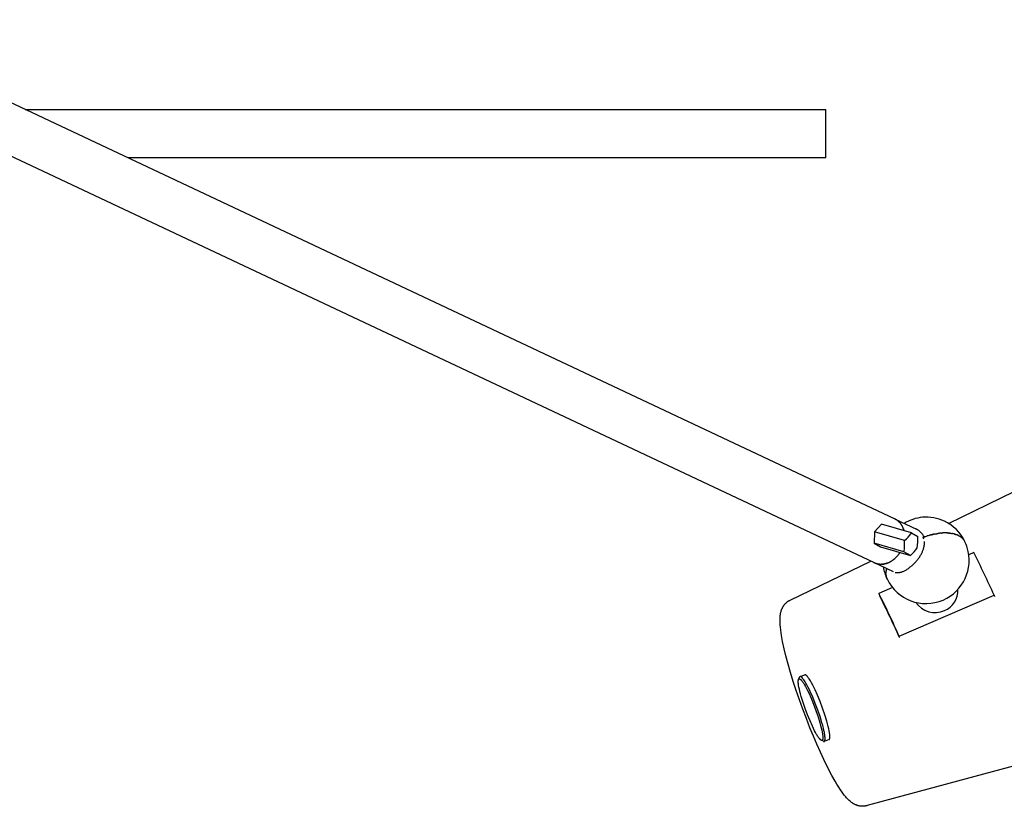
# Model space of a CAD drawing. Extents: x 0 to 2400, y 0 to 2321.
# Tile 4 of 9: x 1915 to 2200, y 201 to 429. Entities that reach past the tile are written whole.
import ezdxf

# ---------------------------------------------------------------- set-up
doc = ezdxf.new("R2010")
doc.units = 0
doc.header["$MEASUREMENT"] = 0
doc.layers.add('MAKE2D$VISIBLE$LINES', color=178, linetype='CONTINUOUS')

msp = doc.modelspace()

# ---------------------------------------------------------------- linework, layer by layer
at = {"layer": 'MAKE2D$VISIBLE$LINES'}
for p, q in [((1861.58, 429.08), (2168.62, 284.6)), ((2162.66, 271.93), (1855.62, 416.41)), ((1916.7, 403.14), (2148.63, 403.14)), ((2148.63, 390.78), (2148.63, 403.14)), ((2148.63, 389.14), (1946.45, 389.14)), ((2184.08, 283.33), (2203.19, 292.59)), ((2164.7, 283.06), (2162.7, 280.85)), ((2173.37, 280.56), (2164.7, 283.06)), ((2168.68, 284.57), (2168.62, 284.6)), ((2168.69, 284.57), (2174.83, 281.68)), ((2169.02, 284.39), (2169.09, 284.35)), ((2169.13, 284.32), (2169.09, 284.35)), ((2169.13, 284.32), (2169.2, 284.27)), ((2169.24, 284.24), (2169.2, 284.27)), ((2169.24, 284.24), (2169.32, 284.19)), ((2169.35, 284.17), (2169.32, 284.19)), ((2169.46, 284.08), (2169.43, 284.11)), ((2169.46, 284.08), (2169.48, 284.06)), ((2169.51, 284.04), (2169.48, 284.06)), ((2169.51, 284.04), (2169.54, 284.02)), ((2169.56, 284), (2169.54, 284.02)), ((2169.56, 284), (2169.59, 283.98)), ((2169.62, 283.95), (2169.59, 283.98)), ((2169.62, 283.95), (2169.64, 283.93)), ((2169.67, 283.91), (2169.64, 283.93)), ((2169.67, 283.91), (2169.69, 283.89)), ((2169.72, 283.86), (2169.69, 283.89)), ((2169.72, 283.86), (2169.75, 283.84)), ((2169.77, 283.81), (2169.75, 283.84)), ((2169.77, 283.81), (2169.8, 283.79)), ((2169.82, 283.77), (2169.8, 283.79)), ((2169.82, 283.77), (2169.84, 283.74)), ((2169.92, 283.67), (2169.94, 283.65)), ((2170.02, 283.56), (2170.03, 283.55)), ((2170.11, 283.46), (2170.12, 283.44)), ((2170.34, 283.17), (2170.38, 283.12)), ((2170.43, 283.05), (2170.38, 283.12)), ((2170.43, 283.05), (2170.45, 283.01)), ((2170.51, 282.93), (2170.45, 283.01)), ((2170.51, 282.93), (2170.53, 282.9)), ((2170.59, 282.8), (2170.6, 282.78)), ((2170.7, 282.61), (2170.67, 282.67)), ((2170.7, 282.61), (2170.73, 282.55)), ((2170.78, 282.47), (2170.73, 282.55)), ((2170.78, 282.47), (2170.79, 282.43)), ((2170.84, 282.33), (2170.85, 282.31)), ((2170.88, 282.26), (2170.85, 282.31)), ((2162.7, 280.85), (2162.56, 277.57)), ((2171.38, 278.34), (2162.7, 280.85)), ((2170.88, 282.26), (2170.91, 282.19)), ((2170.94, 282.12), (2170.91, 282.19)), ((2170.94, 282.12), (2170.96, 282.07)), ((2171, 281.98), (2170.96, 282.07)), ((2171, 281.98), (2171.01, 281.94)), ((2171.06, 281.83), (2171.06, 281.81)), ((2171.08, 281.75), (2171.06, 281.81)), ((2171.08, 281.75), (2171.11, 281.68)), ((2171.14, 281.6), (2171.11, 281.68)), ((2171.14, 281.6), (2171.15, 281.54)), ((2171.18, 281.45), (2171.15, 281.54)), ((2171.18, 281.45), (2171.2, 281.4)), ((2171.23, 281.29), (2171.23, 281.26)), ((2171.26, 281.17), (2171.23, 281.26)), ((2173.37, 280.56), (2175.22, 279.51)), ((2176.92, 279.46), (2177.06, 279.39)), ((2177.23, 279.46), (2177.14, 279.42)), ((2177.23, 279.46), (2177.33, 279.49)), ((2177.4, 279.51), (2177.33, 279.49)), ((2177.4, 279.51), (2177.52, 279.56)), ((2177.57, 279.57), (2177.52, 279.56)), ((2177.57, 279.57), (2177.71, 279.62)), ((2177.74, 279.63), (2177.71, 279.62)), ((2177.74, 279.63), (2177.91, 279.68)), ((2178.61, 279.89), (2178.48, 279.85)), ((2178.61, 279.89), (2178.67, 279.91)), ((2178.79, 279.94), (2178.67, 279.91)), ((2178.79, 279.94), (2178.86, 279.96)), ((2178.96, 279.98), (2178.86, 279.96)), ((2178.96, 279.98), (2179.05, 280.01)), ((2179.14, 280.03), (2179.05, 280.01)), ((2179.14, 280.03), (2179.24, 280.05)), ((2179.31, 280.07), (2179.24, 280.05)), ((2179.31, 280.07), (2179.42, 280.1)), ((2179.49, 280.11), (2179.42, 280.1)), ((2179.49, 280.11), (2179.61, 280.14)), ((2179.66, 280.15), (2179.61, 280.14)), ((2179.66, 280.15), (2179.79, 280.18)), ((2179.84, 280.19), (2179.79, 280.18)), ((2179.84, 280.19), (2179.93, 280.21)), ((2180.01, 280.23), (2179.93, 280.21)), ((2180.01, 280.23), (2180.16, 280.26)), ((2180.19, 280.26), (2180.16, 280.26)), ((2180.19, 280.26), (2180.34, 280.29)), ((2180.36, 280.29), (2180.34, 280.29)), ((2180.36, 280.29), (2180.52, 280.32)), ((2180.53, 280.33), (2180.7, 280.35)), ((2180.71, 280.35), (2180.88, 280.38)), ((2180.88, 280.38), (2181.05, 280.41)), ((2181.22, 280.43), (2181.05, 280.41)), ((2181.39, 280.45), (2181.23, 280.43)), ((2181.56, 280.47), (2181.4, 280.45)), ((2181.73, 280.49), (2181.57, 280.47)), ((2181.9, 280.51), (2181.74, 280.49)), ((2182.07, 280.52), (2181.91, 280.51)), ((2182.1, 280.53), (2182.08, 280.52)), ((2182.1, 280.53), (2182.25, 280.54)), ((2182.4, 280.55), (2182.25, 280.54)), ((2182.57, 280.55), (2182.41, 280.55)), ((2182.57, 280.55), (2182.58, 280.56)), ((2182.73, 280.56), (2182.58, 280.56)), ((2182.73, 280.56), (2182.75, 280.56)), ((2182.89, 280.57), (2182.75, 280.56)), ((2182.89, 280.57), (2182.91, 280.57)), ((2183.05, 280.57), (2182.91, 280.57)), ((2183.05, 280.57), (2183.08, 280.57)), ((2183.21, 280.57), (2183.08, 280.57)), ((2183.21, 280.57), (2183.24, 280.57)), ((2183.37, 280.57), (2183.24, 280.57)), ((2183.37, 280.57), (2183.4, 280.57)), ((2183.52, 280.57), (2183.4, 280.57)), ((2183.52, 280.57), (2183.57, 280.57)), ((2183.68, 280.56), (2183.57, 280.57)), ((2183.68, 280.56), (2183.73, 280.56)), ((2183.83, 280.56), (2183.73, 280.56)), ((2183.83, 280.56), (2183.89, 280.55)), ((2183.98, 280.55), (2183.89, 280.55)), ((2183.98, 280.55), (2184.04, 280.54)), ((2184.13, 280.54), (2184.04, 280.54)), ((2184.13, 280.54), (2184.2, 280.53)), ((2184.28, 280.52), (2184.2, 280.53)), ((2184.28, 280.52), (2184.36, 280.52)), ((2184.43, 280.51), (2184.36, 280.52)), ((2184.43, 280.51), (2184.51, 280.5)), ((2184.57, 280.49), (2184.51, 280.5)), ((2184.57, 280.49), (2184.66, 280.48)), ((2184.71, 280.48), (2184.66, 280.48)), ((2184.71, 280.48), (2184.81, 280.46)), ((2184.85, 280.46), (2184.81, 280.46)), ((2184.85, 280.46), (2184.96, 280.44)), ((2184.99, 280.44), (2184.96, 280.44)), ((2184.99, 280.44), (2185.11, 280.42)), ((2185.13, 280.41), (2185.11, 280.42)), ((2185.13, 280.41), (2185.26, 280.39)), ((2185.53, 280.33), (2185.4, 280.36)), ((2185.53, 280.33), (2185.54, 280.33)), ((2185.65, 280.3), (2185.54, 280.33)), ((2185.65, 280.3), (2185.68, 280.29)), ((2185.78, 280.27), (2185.68, 280.29)), ((2185.78, 280.27), (2185.82, 280.26)), ((2185.9, 280.24), (2185.82, 280.26)), ((2185.9, 280.24), (2185.95, 280.22)), ((2186.03, 280.2), (2185.95, 280.22)), ((2186.03, 280.2), (2186.09, 280.18)), ((2186.15, 280.16), (2186.09, 280.18)), ((2186.15, 280.16), (2186.22, 280.14)), ((2186.26, 280.13), (2186.22, 280.14)), ((2186.26, 280.13), (2186.35, 280.1)), ((2186.38, 280.09), (2186.35, 280.1)), ((2186.38, 280.09), (2186.47, 280.05)), ((2186.49, 280.04), (2186.47, 280.05)), ((2186.81, 279.91), (2186.72, 279.95)), ((2186.81, 279.91), (2186.84, 279.9)), ((2186.92, 279.86), (2186.84, 279.9)), ((2186.92, 279.86), (2186.95, 279.85)), ((2187.02, 279.81), (2186.95, 279.85)), ((2187.02, 279.81), (2187.07, 279.79)), ((2187.13, 279.76), (2187.07, 279.79)), ((2187.13, 279.76), (2187.18, 279.73)), ((2187.23, 279.7), (2187.18, 279.73)), ((2187.23, 279.7), (2187.29, 279.67)), ((2187.33, 279.65), (2187.29, 279.67)), ((2187.33, 279.65), (2187.39, 279.61)), ((2187.43, 279.59), (2187.39, 279.61)), ((2187.43, 279.59), (2187.5, 279.55)), ((2187.53, 279.53), (2187.5, 279.55)), ((2187.53, 279.53), (2187.6, 279.48)), ((2187.62, 279.46), (2187.6, 279.48)), ((2187.62, 279.46), (2187.69, 279.41)), ((2162.56, 277.57), (2164.41, 276.52)), ((2171.23, 275.07), (2162.56, 277.57)), ((2177.06, 279.39), (2177.14, 279.42)), ((2187.71, 279.4), (2187.69, 279.41)), ((2187.71, 279.4), (2187.79, 279.34)), ((2187.8, 279.33), (2187.79, 279.34)), ((2187.89, 279.26), (2187.88, 279.27)), ((2187.97, 279.19), (2187.97, 279.2)), ((2188.06, 279.12), (2188.05, 279.13)), ((2188.29, 278.89), (2188.33, 278.85)), ((2188.94, 277.92), (2188.93, 277.94)), ((2164.41, 276.52), (2173.08, 274.02)), ((2169.13, 273.69), (2169.19, 273.75)), ((2169.24, 273.81), (2169.19, 273.75)), ((2169.24, 273.81), (2169.3, 273.88)), ((2169.34, 273.93), (2169.3, 273.88)), ((2169.34, 273.93), (2169.41, 274.01)), ((2169.45, 274.05), (2169.41, 274.01)), ((2169.45, 274.05), (2169.52, 274.14)), ((2169.56, 274.18), (2169.52, 274.14)), ((2169.56, 274.18), (2169.63, 274.28)), ((2169.66, 274.31), (2169.63, 274.28)), ((2169.66, 274.31), (2169.68, 274.34)), ((2169.71, 274.38), (2169.68, 274.34)), ((2169.71, 274.38), (2169.74, 274.41)), ((2169.76, 274.45), (2169.74, 274.41)), ((2169.76, 274.45), (2169.79, 274.48)), ((2169.81, 274.52), (2169.79, 274.48)), ((2169.81, 274.52), (2169.84, 274.55)), ((2169.86, 274.59), (2169.84, 274.55)), ((2169.86, 274.59), (2169.89, 274.62)), ((2169.91, 274.66), (2169.89, 274.62)), ((2169.91, 274.66), (2169.93, 274.69)), ((2169.96, 274.73), (2169.93, 274.69)), ((2169.96, 274.73), (2169.98, 274.76)), ((2170.01, 274.8), (2169.98, 274.76)), ((2170.01, 274.8), (2170.03, 274.83)), ((2170.06, 274.89), (2170.03, 274.83)), ((2173.08, 274.02), (2171.23, 275.07)), ((2191.45, 274.89), (2190, 274.27)), ((2138.32, 261.15), (2161.6, 272.43)), ((2168.18, 269.34), (2162.73, 271.9)), ((2163.02, 271.78), (2162.96, 271.81)), ((2163.02, 271.78), (2163.07, 271.76)), ((2163.16, 271.73), (2163.07, 271.76)), ((2163.16, 271.73), (2163.19, 271.72)), ((2163.29, 271.69), (2163.31, 271.69)), ((2163.36, 271.67), (2163.31, 271.69)), ((2163.36, 271.67), (2163.43, 271.65)), ((2163.5, 271.64), (2163.43, 271.65)), ((2163.5, 271.64), (2163.55, 271.62)), ((2163.64, 271.6), (2163.55, 271.62)), ((2163.64, 271.6), (2163.67, 271.6)), ((2163.78, 271.58), (2163.8, 271.58)), ((2163.85, 271.57), (2163.8, 271.58)), ((2163.85, 271.57), (2163.92, 271.56)), ((2164, 271.55), (2163.92, 271.56)), ((2164, 271.55), (2164.05, 271.54)), ((2164.14, 271.53), (2164.05, 271.54)), ((2164.14, 271.53), (2164.18, 271.53)), ((2164.29, 271.52), (2164.32, 271.52)), ((2164.43, 271.51), (2164.45, 271.51)), ((2164.66, 271.51), (2164.59, 271.51)), ((2164.66, 271.51), (2164.73, 271.51)), ((2164.8, 271.51), (2164.73, 271.51)), ((2164.8, 271.51), (2164.86, 271.52)), ((2164.95, 271.52), (2164.86, 271.52)), ((2164.95, 271.52), (2165.01, 271.53)), ((2165.02, 271.53), (2165.01, 271.53)), ((2165.02, 271.53), (2165.08, 271.53)), ((2165.1, 271.54), (2165.08, 271.53)), ((2165.1, 271.54), (2165.15, 271.54)), ((2165.17, 271.54), (2165.15, 271.54)), ((2165.17, 271.54), (2165.22, 271.55)), ((2165.25, 271.55), (2165.22, 271.55)), ((2165.25, 271.55), (2165.29, 271.56)), ((2165.32, 271.56), (2165.29, 271.56)), ((2165.32, 271.56), (2165.36, 271.57)), ((2165.39, 271.58), (2165.36, 271.57)), ((2165.39, 271.58), (2165.43, 271.58)), ((2165.47, 271.59), (2165.43, 271.58)), ((2165.47, 271.59), (2165.51, 271.6)), ((2165.54, 271.6), (2165.51, 271.6)), ((2165.54, 271.6), (2165.58, 271.61)), ((2165.61, 271.62), (2165.58, 271.61)), ((2165.61, 271.62), (2165.65, 271.62)), ((2165.69, 271.63), (2165.65, 271.62)), ((2165.69, 271.63), (2165.72, 271.64)), ((2165.76, 271.65), (2165.72, 271.64)), ((2165.76, 271.65), (2165.8, 271.66)), ((2165.83, 271.67), (2165.8, 271.66)), ((2165.83, 271.67), (2165.87, 271.68)), ((2165.91, 271.68), (2165.87, 271.68)), ((2165.91, 271.68), (2165.94, 271.69)), ((2165.98, 271.7), (2165.94, 271.69)), ((2165.98, 271.7), (2166.02, 271.72)), ((2166.05, 271.73), (2166.02, 271.72)), ((2166.05, 271.73), (2166.09, 271.74)), ((2166.12, 271.75), (2166.09, 271.74)), ((2166.12, 271.75), (2166.16, 271.76)), ((2166.19, 271.77), (2166.16, 271.76)), ((2166.19, 271.77), (2166.24, 271.78)), ((2166.27, 271.79), (2166.24, 271.78)), ((2166.27, 271.79), (2166.31, 271.81)), ((2166.34, 271.82), (2166.31, 271.81)), ((2166.34, 271.82), (2166.38, 271.83)), ((2166.41, 271.84), (2166.38, 271.83)), ((2166.41, 271.84), (2166.46, 271.86)), ((2166.48, 271.87), (2166.46, 271.86)), ((2166.48, 271.87), (2166.53, 271.89)), ((2166.55, 271.9), (2166.53, 271.89)), ((2166.69, 271.95), (2166.68, 271.95)), ((2166.83, 272.01), (2166.9, 272.04)), ((2166.96, 272.08), (2166.9, 272.04)), ((2166.96, 272.08), (2167.04, 272.11)), ((2167.1, 272.14), (2167.04, 272.11)), ((2167.1, 272.14), (2167.19, 272.19)), ((2167.23, 272.21), (2167.19, 272.19)), ((2167.23, 272.21), (2167.33, 272.27)), ((2167.36, 272.28), (2167.33, 272.27)), ((2167.49, 272.36), (2167.48, 272.35)), ((2167.62, 272.44), (2167.69, 272.48)), ((2167.74, 272.52), (2167.69, 272.48)), ((2167.74, 272.52), (2167.83, 272.57)), ((2167.87, 272.6), (2167.83, 272.57)), ((2167.99, 272.68), (2167.97, 272.67)), ((2168.34, 272.95), (2168.31, 272.92)), ((2168.45, 273.04), (2168.44, 273.03)), ((2168.68, 273.24), (2168.63, 273.2)), ((2168.68, 273.24), (2168.76, 273.32)), ((2168.79, 273.35), (2168.76, 273.32)), ((2168.79, 273.35), (2168.89, 273.44)), ((2168.91, 273.46), (2168.89, 273.44)), ((2169.02, 273.57), (2169.1, 273.65)), ((2169.13, 273.69), (2169.1, 273.65)), ((2166, 268.98), (2165.99, 268.92)), ((2165.99, 268.87), (2165.99, 268.92)), ((2165.99, 268.87), (2165.99, 268.8)), ((2165.99, 268.76), (2165.99, 268.8)), ((2165.99, 268.76), (2165.99, 268.69)), ((2166, 268.65), (2165.99, 268.69)), ((2166, 269.1), (2166.01, 269.15)), ((2166, 269.1), (2166, 269.03)), ((2166, 268.98), (2166, 269.03)), ((2166, 268.65), (2166, 268.58)), ((2166, 268.54), (2166, 268.58)), ((2166, 268.54), (2166.01, 268.47)), ((2166.01, 269.21), (2166.02, 269.26)), ((2166.01, 269.21), (2166.01, 269.15)), ((2166.01, 268.43), (2166.01, 268.47)), ((2166.01, 268.43), (2166.02, 268.36)), ((2166.03, 269.33), (2166.02, 269.26)), ((2166.02, 268.32), (2166.02, 268.36)), ((2166.02, 268.32), (2166.03, 268.25)), ((2166.04, 269.45), (2166.03, 269.38)), ((2166.03, 269.33), (2166.03, 269.38)), ((2166.04, 268.22), (2166.03, 268.25)), ((2166.04, 269.45), (2166.05, 269.5)), ((2166.04, 268.22), (2166.05, 268.14)), ((2166.06, 269.57), (2166.05, 269.5)), ((2166.05, 268.12), (2166.05, 268.14)), ((2166.05, 268.12), (2166.07, 268.03)), ((2166.06, 269.57), (2166.07, 269.61)), ((2166.08, 269.69), (2166.07, 269.61)), ((2166.08, 269.69), (2166.09, 269.73)), ((2166.11, 269.81), (2166.09, 269.73)), ((2166.11, 269.81), (2166.12, 269.85)), ((2166.14, 269.93), (2166.12, 269.85)), ((2166.17, 270.06), (2166.14, 269.97)), ((2166.14, 269.93), (2166.14, 269.97)), ((2166.17, 270.06), (2166.18, 270.09)), ((2166.2, 270.18), (2166.18, 270.09)), ((2166.2, 270.18), (2166.21, 270.21)), ((2166.22, 270.25), (2166.21, 270.21)), ((2166.07, 268.01), (2166.07, 268.03)), ((2166.1, 267.91), (2166.09, 267.93)), ((2166.33, 267.25), (2166.3, 267.32)), ((2166.38, 267.15), (2166.39, 267.13)), ((2167.9, 264.77), (2163.95, 263.07)), ((2163.95, 263.07), (2164.23, 262.28)), ((2169.84, 250.71), (2197.35, 262.54)), ((2197.35, 262.54), (2197.42, 262.17)), ((2138.23, 261.11), (2138.32, 261.15)), ((2169.92, 250.34), (2169.84, 250.71)), ((2140.71, 238.19), (2140.98, 238.81)), ((2141.15, 238.98), (2142.53, 239.5)), ((2147.91, 220.27), (2147.29, 220.56)), ((2149.53, 220.76), (2148.14, 220.25)), ((2230.14, 220.42), (2160.53, 201.65)), ((2160.53, 201.65), (2160.44, 201.62))]:
    msp.add_line(p, q, dxfattribs=at)
for points in [[(2148.63, 389.14), (2148.63, 389.14), (2148.63, 389.14), (2148.63, 389.14), (2148.63, 389.14), (2148.63, 389.14), (2148.63, 389.16), (2148.63, 389.25), (2148.63, 389.58), (2148.63, 390.78)], [(2168.7, 269.15), (2168.77, 269.14), (2168.84, 269.12), (2168.92, 269.11), (2168.99, 269.1), (2169.06, 269.09), (2169.14, 269.09), (2169.22, 269.08), (2169.29, 269.08), (2169.37, 269.08), (2169.45, 269.08), (2169.53, 269.08), (2169.61, 269.09), (2169.69, 269.1), (2169.76, 269.11), (2169.84, 269.12), (2169.92, 269.13), (2170.02, 269.15), (2170.12, 269.17), (2170.21, 269.19), (2170.31, 269.21), (2170.48, 269.26), (2170.66, 269.32), (2170.82, 269.38), (2170.99, 269.45), (2171.18, 269.53), (2171.37, 269.62), (2171.55, 269.71), (2171.73, 269.81), (2171.94, 269.93), (2172.14, 270.05), (2172.32, 270.17), (2172.51, 270.3), (2172.69, 270.43), (2172.86, 270.56), (2173.06, 270.71), (2173.25, 270.86), (2173.43, 271.02), (2173.62, 271.18), (2173.81, 271.36), (2174.01, 271.55), (2174.2, 271.74), (2174.38, 271.93), (2174.56, 272.12), (2174.73, 272.31), (2174.9, 272.51), (2175.06, 272.71), (2175.22, 272.9), (2175.36, 273.09), (2175.51, 273.29), (2175.65, 273.49), (2175.79, 273.69), (2175.92, 273.9), (2176.04, 274.11), (2176.17, 274.32), (2176.27, 274.51), (2176.38, 274.71), (2176.47, 274.92), (2176.57, 275.12), (2176.64, 275.3), (2176.72, 275.48), (2176.78, 275.66), (2176.85, 275.84), (2176.91, 276.03), (2176.96, 276.22), (2177.01, 276.41), (2177.05, 276.61), (2177.08, 276.79), (2177.11, 276.97), (2177.12, 277.06), (2177.13, 277.15), (2177.14, 277.25), (2177.14, 277.34), (2177.15, 277.43), (2177.15, 277.53), (2177.15, 277.63), (2177.15, 277.72), (2177.15, 277.82), (2177.14, 277.92), (2177.13, 278.11)], [(2148.02, 215.01), (2147.01, 217.15), (2146.01, 219.41), (2145.01, 221.75), (2144.01, 224.17), (2142.96, 226.85), (2141.94, 229.55), (2140.97, 232.26), (2140.04, 234.96), (2139.18, 237.61), (2138.38, 240.19), (2137.69, 242.6), (2137.04, 245.03), (2136.54, 247.07), (2136.1, 249.12), (2135.77, 250.89), (2135.64, 251.67), (2135.54, 252.46), (2135.43, 253.44), (2135.39, 253.91), (2135.36, 254.38), (2135.34, 254.76), (2135.33, 255.15), (2135.33, 255.53), (2135.35, 255.92), (2135.37, 256.25), (2135.4, 256.58), (2135.42, 256.75), (2135.44, 256.91), (2135.46, 257.07), (2135.49, 257.24), (2135.52, 257.38), (2135.55, 257.53), (2135.59, 257.67), (2135.63, 257.82), (2135.67, 257.96), (2135.71, 258.1), (2135.76, 258.24), (2135.81, 258.38), (2135.86, 258.5), (2135.9, 258.61), (2135.95, 258.73), (2136.01, 258.84), (2136.06, 258.95), (2136.12, 259.05), (2136.18, 259.16), (2136.24, 259.26), (2136.3, 259.36), (2136.36, 259.46), (2136.43, 259.56), (2136.5, 259.65), (2136.57, 259.75), (2136.64, 259.84), (2136.71, 259.93), (2136.79, 260.01), (2136.87, 260.1), (2136.94, 260.18), (2137.02, 260.26), (2137.1, 260.33), (2137.18, 260.41), (2137.27, 260.48), (2137.35, 260.55), (2137.44, 260.62), (2137.53, 260.69), (2137.63, 260.75), (2137.73, 260.82), (2137.82, 260.88), (2137.92, 260.94), (2138.03, 261), (2138.13, 261.05), (2138.23, 261.11)], [(2145.34, 223.34), (2145.03, 223.95), (2144.71, 224.62), (2144.02, 226.16), (2143.31, 227.89), (2142.62, 229.72), (2141.99, 231.54), (2141.47, 233.24), (2141.26, 234.01), (2141.08, 234.72), (2140.93, 235.36), (2140.81, 235.94), (2140.72, 236.46), (2140.68, 236.7), (2140.66, 236.94), (2140.63, 237.16), (2140.62, 237.36), (2140.62, 237.46), (2140.62, 237.55), (2140.62, 237.64), (2140.62, 237.73), (2140.62, 237.81), (2140.63, 237.84), (2140.63, 237.88), (2140.64, 237.91), (2140.64, 237.95), (2140.65, 237.98), (2140.65, 238.01), (2140.66, 238.04), (2140.67, 238.07), (2140.67, 238.1), (2140.68, 238.11), (2140.68, 238.12), (2140.69, 238.14), (2140.69, 238.15), (2140.7, 238.16), (2140.7, 238.17), (2140.71, 238.18), (2140.71, 238.19), (2140.72, 238.21), (2140.72, 238.22), (2140.73, 238.23), (2140.73, 238.23), (2140.74, 238.24), (2140.75, 238.25), (2140.75, 238.26), (2140.76, 238.27), (2140.77, 238.28), (2140.77, 238.28), (2140.78, 238.29), (2140.79, 238.3), (2140.79, 238.3), (2140.8, 238.31), (2140.81, 238.31), (2140.82, 238.32), (2140.82, 238.32), (2140.83, 238.33), (2140.84, 238.33), (2140.85, 238.34), (2140.86, 238.34), (2140.86, 238.34), (2140.87, 238.34), (2140.88, 238.35), (2140.89, 238.35), (2140.9, 238.35), (2140.91, 238.35), (2140.92, 238.35), (2140.93, 238.35), (2140.94, 238.35), (2140.95, 238.35), (2140.95, 238.35), (2140.96, 238.35), (2140.97, 238.35), (2140.99, 238.34), (2141, 238.34), (2141.01, 238.34), (2141.02, 238.34), (2141.03, 238.33), (2141.04, 238.33), (2141.05, 238.32), (2141.06, 238.32), (2141.07, 238.31), (2141.08, 238.31), (2141.09, 238.3), (2141.11, 238.3), (2141.12, 238.29), (2141.13, 238.28), (2141.14, 238.28), (2141.15, 238.27), (2141.18, 238.25), (2141.2, 238.24), (2141.23, 238.22), (2141.25, 238.2), (2141.28, 238.17), (2141.31, 238.15), (2141.33, 238.13), (2141.36, 238.1), (2141.42, 238.04), (2141.48, 237.98), (2141.54, 237.91), (2141.6, 237.84), (2141.66, 237.76), (2141.73, 237.68), (2141.86, 237.5), (2141.99, 237.3), (2142.13, 237.09), (2142.28, 236.86), (2142.42, 236.62), (2142.72, 236.1), (2143.01, 235.54)], [(2143.42, 236.03), (2143.02, 236.78), (2142.82, 237.13), (2142.62, 237.45), (2142.43, 237.76), (2142.24, 238.03), (2142.15, 238.16), (2142.07, 238.28), (2141.98, 238.39), (2141.89, 238.49), (2141.81, 238.59), (2141.77, 238.63), (2141.73, 238.67), (2141.7, 238.71), (2141.66, 238.75), (2141.62, 238.78), (2141.59, 238.81), (2141.55, 238.84), (2141.52, 238.87), (2141.5, 238.88), (2141.48, 238.89), (2141.47, 238.9), (2141.45, 238.91), (2141.43, 238.92), (2141.42, 238.93), (2141.4, 238.94), (2141.39, 238.95), (2141.37, 238.96), (2141.36, 238.96), (2141.34, 238.97), (2141.33, 238.97), (2141.32, 238.98), (2141.31, 238.98), (2141.3, 238.98), (2141.3, 238.98), (2141.29, 238.98), (2141.28, 238.99), (2141.28, 238.99), (2141.27, 238.99), (2141.26, 238.99), (2141.26, 238.99), (2141.25, 238.99), (2141.24, 238.99), (2141.24, 238.99), (2141.23, 238.99), (2141.22, 238.99), (2141.22, 238.99), (2141.21, 238.99), (2141.2, 238.99), (2141.2, 238.99), (2141.19, 238.99), (2141.19, 238.99), (2141.18, 238.99), (2141.17, 238.99), (2141.17, 238.99), (2141.16, 238.99), (2141.16, 238.98), (2141.15, 238.98), (2141.15, 238.98), (2141.14, 238.98), (2141.13, 238.98), (2141.13, 238.97), (2141.12, 238.97), (2141.12, 238.97), (2141.11, 238.97), (2141.11, 238.96), (2141.1, 238.96), (2141.1, 238.96), (2141.09, 238.95), (2141.09, 238.95), (2141.08, 238.95), (2141.08, 238.94), (2141.07, 238.94), (2141.07, 238.93), (2141.06, 238.93), (2141.06, 238.92), (2141.05, 238.92), (2141.05, 238.91), (2141.05, 238.91), (2141.04, 238.9), (2141.04, 238.9), (2141.03, 238.89), (2141.03, 238.89), (2141.02, 238.88), (2141.02, 238.88), (2141.02, 238.87), (2141.01, 238.86), (2141, 238.85), (2141, 238.84), (2140.99, 238.82), (2140.98, 238.81)], [(2144.81, 236.55), (2144.46, 237.2), (2144.12, 237.8), (2143.95, 238.07), (2143.79, 238.33), (2143.63, 238.56), (2143.47, 238.78), (2143.4, 238.87), (2143.33, 238.96), (2143.25, 239.05), (2143.19, 239.13), (2143.12, 239.2), (2143.08, 239.23), (2143.05, 239.26), (2143.02, 239.29), (2142.99, 239.32), (2142.96, 239.35), (2142.93, 239.37), (2142.9, 239.39), (2142.87, 239.41), (2142.86, 239.42), (2142.84, 239.43), (2142.83, 239.44), (2142.81, 239.45), (2142.8, 239.46), (2142.79, 239.46), (2142.77, 239.47), (2142.76, 239.48), (2142.75, 239.48), (2142.73, 239.49), (2142.72, 239.49), (2142.71, 239.5), (2142.7, 239.5), (2142.68, 239.5), (2142.67, 239.51), (2142.67, 239.51), (2142.66, 239.51), (2142.65, 239.51), (2142.65, 239.51), (2142.64, 239.51), (2142.64, 239.51), (2142.63, 239.51), (2142.63, 239.51), (2142.62, 239.51), (2142.62, 239.51), (2142.61, 239.51), (2142.6, 239.51), (2142.6, 239.51), (2142.59, 239.51), (2142.59, 239.51), (2142.58, 239.51), (2142.58, 239.51), (2142.57, 239.51), (2142.57, 239.51), (2142.56, 239.51), (2142.56, 239.51), (2142.55, 239.5), (2142.55, 239.5), (2142.54, 239.5), (2142.54, 239.5), (2142.53, 239.5)], [(2143.01, 235.54), (2143.32, 234.93), (2143.65, 234.25), (2144.34, 232.72), (2145.05, 230.99), (2145.74, 229.15), (2146.36, 227.34), (2146.88, 225.64), (2147.09, 224.87), (2147.28, 224.16), (2147.42, 223.51), (2147.54, 222.94), (2147.63, 222.42), (2147.67, 222.17), (2147.7, 221.94), (2147.72, 221.72), (2147.73, 221.51), (2147.74, 221.41), (2147.74, 221.32), (2147.74, 221.23), (2147.73, 221.15), (2147.73, 221.07), (2147.73, 221.03), (2147.72, 221), (2147.72, 220.96), (2147.71, 220.93), (2147.71, 220.9), (2147.7, 220.86), (2147.69, 220.83), (2147.69, 220.8), (2147.68, 220.78), (2147.67, 220.76), (2147.67, 220.75), (2147.67, 220.74), (2147.66, 220.73), (2147.66, 220.71), (2147.65, 220.7), (2147.65, 220.69), (2147.64, 220.68), (2147.64, 220.67), (2147.63, 220.66), (2147.62, 220.65), (2147.62, 220.64), (2147.61, 220.63), (2147.61, 220.62), (2147.6, 220.62), (2147.59, 220.61), (2147.59, 220.6), (2147.58, 220.59), (2147.57, 220.59), (2147.57, 220.58), (2147.56, 220.57), (2147.55, 220.57), (2147.55, 220.56), (2147.54, 220.56), (2147.53, 220.55), (2147.52, 220.55), (2147.51, 220.54), (2147.51, 220.54), (2147.5, 220.54), (2147.49, 220.53), (2147.48, 220.53), (2147.47, 220.53), (2147.46, 220.53), (2147.45, 220.53), (2147.45, 220.53), (2147.44, 220.53), (2147.43, 220.53), (2147.42, 220.53), (2147.41, 220.53), (2147.4, 220.53), (2147.39, 220.53), (2147.38, 220.53), (2147.37, 220.53), (2147.36, 220.53), (2147.35, 220.54), (2147.34, 220.54), (2147.33, 220.54), (2147.32, 220.55), (2147.3, 220.55), (2147.29, 220.56), (2147.28, 220.56), (2147.27, 220.57), (2147.26, 220.57), (2147.25, 220.58), (2147.24, 220.59), (2147.22, 220.59), (2147.21, 220.6), (2147.2, 220.61), (2147.18, 220.62), (2147.15, 220.64), (2147.13, 220.66), (2147.1, 220.68), (2147.07, 220.7), (2147.05, 220.73), (2147.02, 220.75), (2146.99, 220.78), (2146.93, 220.83), (2146.88, 220.9), (2146.82, 220.96), (2146.75, 221.04), (2146.69, 221.11), (2146.63, 221.2), (2146.5, 221.38), (2146.36, 221.57), (2146.22, 221.79), (2146.08, 222.02), (2145.93, 222.26), (2145.64, 222.78), (2145.34, 223.34)], [(2147.91, 220.27), (2147.92, 220.26), (2147.93, 220.26), (2147.94, 220.25), (2147.95, 220.25), (2147.97, 220.24), (2147.98, 220.24), (2147.99, 220.24), (2148, 220.24), (2148.01, 220.23), (2148.01, 220.23), (2148.02, 220.23), (2148.02, 220.23), (2148.03, 220.23), (2148.04, 220.23), (2148.04, 220.23), (2148.05, 220.23), (2148.05, 220.23), (2148.06, 220.23), (2148.06, 220.23), (2148.07, 220.23), (2148.07, 220.23), (2148.08, 220.23), (2148.08, 220.23), (2148.09, 220.23), (2148.09, 220.23), (2148.1, 220.23), (2148.1, 220.23), (2148.11, 220.23), (2148.11, 220.24), (2148.12, 220.24), (2148.12, 220.24), (2148.13, 220.24), (2148.13, 220.24), (2148.14, 220.24), (2148.14, 220.24), (2148.15, 220.25), (2148.15, 220.25), (2148.16, 220.25), (2148.16, 220.25), (2148.17, 220.26), (2148.17, 220.26), (2148.17, 220.26), (2148.18, 220.26), (2148.18, 220.27), (2148.19, 220.27), (2148.19, 220.27), (2148.2, 220.27), (2148.2, 220.28), (2148.2, 220.28), (2148.21, 220.29), (2148.21, 220.29), (2148.22, 220.29), (2148.22, 220.3), (2148.22, 220.3), (2148.23, 220.3), (2148.23, 220.31), (2148.23, 220.31), (2148.24, 220.32), (2148.24, 220.32), (2148.24, 220.33), (2148.25, 220.34), (2148.26, 220.35), (2148.27, 220.36), (2148.27, 220.37), (2148.28, 220.38), (2148.28, 220.39), (2148.29, 220.4), (2148.3, 220.41), (2148.3, 220.43), (2148.31, 220.44), (2148.31, 220.45), (2148.32, 220.47), (2148.32, 220.48), (2148.33, 220.5), (2148.34, 220.53), (2148.34, 220.56), (2148.35, 220.6), (2148.36, 220.63), (2148.36, 220.67), (2148.37, 220.71), (2148.37, 220.75), (2148.38, 220.79), (2148.38, 220.88), (2148.39, 220.97), (2148.39, 221.07), (2148.39, 221.18), (2148.38, 221.29), (2148.38, 221.4), (2148.35, 221.65), (2148.32, 221.91), (2148.29, 222.18), (2148.24, 222.47), (2148.18, 222.77), (2148.06, 223.37), (2147.9, 224.05), (2147.71, 224.8), (2147.48, 225.61), (2146.94, 227.4), (2146.28, 229.31), (2145.56, 231.24), (2144.81, 233.06), (2144.08, 234.68), (2143.74, 235.39), (2143.42, 236.03)], [(2149.53, 220.76), (2149.53, 220.76), (2149.54, 220.77), (2149.54, 220.77), (2149.54, 220.77), (2149.55, 220.77), (2149.55, 220.77), (2149.56, 220.77), (2149.56, 220.78), (2149.56, 220.78), (2149.57, 220.78), (2149.57, 220.78), (2149.57, 220.79), (2149.58, 220.79), (2149.58, 220.79), (2149.58, 220.79), (2149.59, 220.8), (2149.59, 220.8), (2149.59, 220.8), (2149.6, 220.8), (2149.6, 220.81), (2149.61, 220.81), (2149.61, 220.82), (2149.62, 220.83), (2149.63, 220.83), (2149.63, 220.84), (2149.64, 220.85), (2149.64, 220.86), (2149.65, 220.86), (2149.66, 220.87), (2149.66, 220.88), (2149.67, 220.89), (2149.67, 220.9), (2149.68, 220.91), (2149.68, 220.92), (2149.69, 220.93), (2149.69, 220.94), (2149.7, 220.95), (2149.7, 220.96), (2149.71, 220.99), (2149.72, 221.01), (2149.72, 221.04), (2149.73, 221.07), (2149.74, 221.09), (2149.74, 221.12), (2149.75, 221.15), (2149.75, 221.18), (2149.76, 221.22), (2149.76, 221.25), (2149.77, 221.32), (2149.77, 221.39), (2149.78, 221.47), (2149.78, 221.55), (2149.78, 221.64), (2149.78, 221.73), (2149.77, 221.92), (2149.75, 222.12), (2149.73, 222.34), (2149.7, 222.56), (2149.66, 222.79), (2149.57, 223.29), (2149.45, 223.89), (2149.29, 224.57), (2149.1, 225.32), (2148.88, 226.13), (2148.33, 227.92), (2147.67, 229.83), (2146.95, 231.76), (2146.2, 233.58), (2145.47, 235.2), (2145.13, 235.91), (2144.81, 236.55)], [(2160.44, 201.62), (2160.34, 201.6), (2160.24, 201.57), (2160.13, 201.55), (2160.03, 201.53), (2159.91, 201.51), (2159.78, 201.5), (2159.65, 201.48), (2159.52, 201.47), (2159.41, 201.47), (2159.3, 201.47), (2159.19, 201.47), (2159.08, 201.47), (2158.97, 201.47), (2158.86, 201.48), (2158.75, 201.49), (2158.64, 201.5), (2158.52, 201.52), (2158.41, 201.54), (2158.29, 201.56), (2158.18, 201.58), (2158.06, 201.61), (2157.95, 201.64), (2157.84, 201.67), (2157.72, 201.71), (2157.61, 201.75), (2157.49, 201.79), (2157.38, 201.84), (2157.27, 201.88), (2157.15, 201.93), (2157.04, 201.98), (2156.93, 202.04), (2156.82, 202.1), (2156.69, 202.17), (2156.56, 202.25), (2156.43, 202.33), (2156.3, 202.41), (2156.18, 202.49), (2156.06, 202.58), (2155.93, 202.67), (2155.82, 202.77), (2155.61, 202.94), (2155.4, 203.12), (2155.21, 203.3), (2155.01, 203.49), (2154.8, 203.72), (2154.59, 203.95), (2154.38, 204.18), (2154.18, 204.42), (2153.95, 204.7), (2153.73, 204.99), (2153.3, 205.57), (2152.82, 206.27), (2152.36, 206.97), (2151.82, 207.84), (2151.29, 208.72), (2150.36, 210.38), (2149.21, 212.58), (2148.02, 215.01)]]:
    msp.add_lwpolyline(points, dxfattribs=at)
for centre, radius, start, end in [((2166.77, 280.66), 4.35, 65.8585, 67.1189), ((2166.77, 280.66), 4.35, 62.4686, 64.0185), ((2166.76, 280.65), 4.36, 58.8958, 62.4674), ((2166.71, 280.58), 4.45, 52.4481, 53.7026), ((2166.58, 280.43), 4.66, 44.1348, 45.4752), ((2166.54, 280.39), 4.71, 42.4057, 43.7857), ((2166.5, 280.35), 4.77, 40.6836, 42.1197), ((2166.45, 280.3), 4.83, 38.9701, 40.4782), ((2166.42, 280.28), 4.87, 38.8636, 38.9716), ((2166.38, 280.25), 4.92, 36.4161, 38.8593), ((2166.16, 280.1), 5.19, 31.3997, 32.6595), ((2166.09, 280.05), 5.27, 29.7546, 31.1754), ((2166.05, 280.03), 5.31, 29.7205, 29.7564), ((2165.87, 279.94), 5.52, 25.7139, 26.8872), ((2177.97, 271.94), 13.22, 95.9918, 120.3848), ((2177.61, 272.63), 12.5, 64.8007, 94.6918), ((2177.61, 272.63), 12.5, 25.8167, 64.8007), ((2165.54, 279.79), 5.88, 20.2413, 21.4344), ((2165.16, 279.67), 6.28, 15.0014, 16.0453), ((2162.95, 287.91), 12.76, 311.3709, 324.7933), ((2172.97, 277.74), 4.35, 65.2551, 66.5137), ((2172.76, 277.43), 4.72, 24.5487, 64.0819), ((2161.02, 278.49), 14.23, 350.8843, 4.0964), ((2176.87, 279.39), 0.0851, 53.5145, 238.031), ((2184.61, 258.37), 22.34, 107.4284, 107.4552), ((2184.51, 258.7), 22, 105.9004, 107.4323), ((2183.69, 262.18), 18.42, 99.8766, 99.9166), ((2183.64, 262.49), 18.1, 99.3248, 99.3477), ((2183.59, 262.81), 17.78, 98.7657, 98.7739), ((2183.5, 263.46), 17.12, 97.6109, 97.6249), ((2183.45, 263.8), 16.78, 97.0214, 97.0427), ((2183.41, 264.13), 16.45, 96.4262, 96.4522), ((2183.38, 264.46), 16.11, 95.8253, 95.8532), ((2183.34, 264.8), 15.77, 95.2159, 95.2454), ((2183.32, 265.14), 15.43, 94.5952, 94.6286), ((2183.27, 265.82), 14.75, 93.3182, 93.3666), ((2183.62, 271.93), 8.61, 78.0975, 79.0208), ((2183.6, 271.79), 8.76, 79.0183, 79.0701), ((2184.26, 274.17), 6.28, 68.1859, 69.2377), ((2184.34, 274.36), 6.08, 66.9484, 68.1586), ((2184.3, 274.26), 6.18, 68.1551, 68.1832), ((2157.18, 277.32), 14.23, 350.8843, 4.0964), ((2184.91, 257.47), 23.28, 109.7077, 110.3035), ((2172.68, 277.62), 4.48, 15.1369, 22.2727), ((2185.23, 275.96), 4.24, 51.3857, 52.6858), ((2185.3, 276.05), 4.12, 49.8013, 51.1794), ((2185.37, 276.13), 4.02, 48.1917, 49.6416), ((2185.44, 276.2), 3.92, 46.5584, 48.0734), ((2185.47, 276.24), 3.88, 46.4726, 46.5556), ((2185.5, 276.27), 3.83, 44.9028, 46.4755), ((2185.53, 276.3), 3.79, 44.8462, 44.9), ((2185.56, 276.33), 3.75, 43.2266, 44.8489), ((2185.58, 276.35), 3.71, 43.1925, 43.2238), ((2185.71, 276.47), 3.54, 34.6145, 42.4117), ((2185.81, 276.54), 3.42, 32.8513, 34.5748), ((2185.83, 276.55), 3.4, 32.7938, 32.85), ((2185.84, 276.55), 3.39, 31.0909, 32.7949), ((2185.86, 276.56), 3.37, 29.3285, 31.002), ((2185.85, 276.56), 3.38, 31.0012, 31.0899), ((2185.86, 276.57), 3.36, 29.1983, 29.3278), ((2185.87, 276.57), 3.35, 27.5666, 29.1987), ((2185.87, 276.57), 3.35, 27.3878, 27.5662), ((2185.88, 276.58), 3.34, 25.808, 27.388), ((2185.88, 276.58), 3.34, 25.5726, 25.8078), ((2177.61, 272.63), 12.5, 17.1539, 25.5128), ((2185.88, 276.58), 3.34, 25.5128, 25.5726), ((2164.65, 283.59), 12.76, 311.3709, 324.7933), ((2177.61, 272.63), 12.5, 293.2624, 17.1539), ((1897.21, 126.88), 329.37, 24.3216, 26.704), ((2164.51, 275.87), 4.35, 242.4686, 243.8058), ((2164.51, 275.87), 4.35, 244.7705, 245.2551), ((2164.51, 275.87), 4.35, 245.2551, 245.7022), ((2164.51, 275.87), 4.35, 245.7023, 247.1189), ((2164.52, 275.87), 4.35, 247.1188, 247.3718), ((2164.52, 275.87), 4.36, 247.372, 248.9852), ((2164.52, 275.88), 4.36, 248.985, 249.0258), ((2164.53, 275.91), 4.4, 252.2834, 253.6479), ((2164.56, 276.02), 4.51, 258.694, 260.1182), ((2164.58, 276.2), 4.69, 265.178, 266.4472), ((2164.58, 276.25), 4.75, 266.8035, 268.2198), ((2164.58, 276.32), 4.81, 268.4281, 269.9739), ((2164.58, 276.35), 4.84, 269.9723, 270.0487), ((2164.31, 277.6), 6.13, 291.4063, 292.6945), ((2164.27, 277.7), 6.24, 292.8136, 294.163), ((2164.25, 277.75), 6.29, 294.1612, 294.1939), ((2164.03, 278.18), 6.77, 299.4809, 300.5863), ((2163.97, 278.27), 6.88, 300.7436, 301.9726), ((2163.94, 278.32), 6.94, 301.971, 301.9817), ((2163.81, 278.53), 7.19, 304.3956, 305.3708), ((2163.74, 278.62), 7.29, 305.5701, 306.7044), ((2163.72, 278.66), 7.34, 306.7031, 306.7221), ((2163.66, 278.72), 7.43, 306.7258, 308.679), ((2163.57, 278.84), 7.58, 308.9791, 309.9729), ((2163.49, 278.94), 7.71, 310.1049, 311.893), ((2163.26, 279.18), 8.03, 314.604, 315.6339), ((2163.23, 279.21), 8.08, 315.6331, 315.7301), ((2177.61, 272.63), 12.5, 188.856, 205.0754), ((2169.53, 268.74), 3.53, 191.9076, 193.3765), ((2169.48, 268.73), 3.49, 193.5784, 195.1474), ((2169.41, 268.71), 3.41, 195.1361, 200.3758), ((2169.37, 268.7), 3.36, 200.5414, 202.1253), ((2169.38, 268.7), 3.37, 200.3867, 200.542), ((2169.36, 268.69), 3.36, 202.1259, 202.3575), ((2169.35, 268.69), 3.35, 202.3572, 203.8758), ((2169.35, 268.69), 3.35, 203.8761, 204.1772), ((2177.61, 272.63), 12.5, 205.5128, 293.2624), ((1869.71, 115.06), 329.37, 24.3216, 26.704), ((2180.54, 263.96), 6.34, 292.2822, 2.5111), ((1880.17, 119.38), 317.98, 24.3216, 26.704), ((2180.24, 264.19), 6.67, 213.8201, 293.9643)]:
    msp.add_arc(centre, radius, start, end, dxfattribs=at)

doc.saveas('drawing.dxf')
